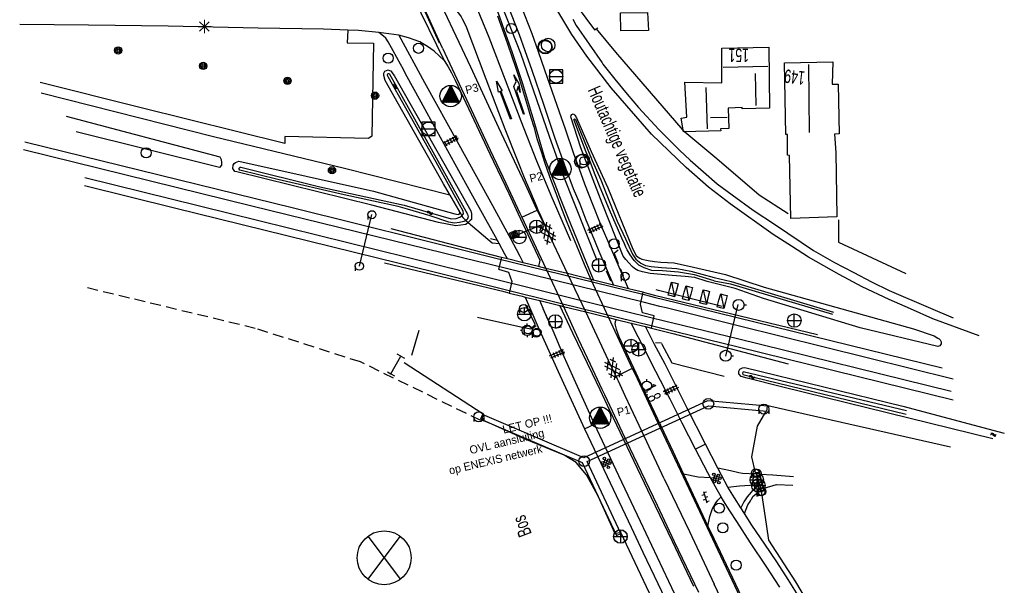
# Model space of a CAD drawing. Header units: metres. Extents: x 814 to 237605, y 2086 to 808797.
# Tile 12 of 57: x 121402 to 121584, y 399843 to 399948. Entities that reach past the tile are written whole.
import ezdxf

# ---------------------------------------------------------------- set-up
doc = ezdxf.new("R2010")
doc.units = ezdxf.units.M
doc.linetypes.add('Houtwal', pattern=[3, 2, -1])
doc.layers.get('0').update_dxf_attribs({"linetype": 'CONTINUOUS'})
for name, color, linetype in [('4401', 7, 'CONTINUOUS'), ('4406', 7, 'CONTINUOUS'), ('4412', 7, 'CONTINUOUS'), ('4413', 7, 'CONTINUOUS'), ('4502', 1, 'CONTINUOUS'), ('4504', 7, 'CONTINUOUS'), ('4601', 172, 'CONTINUOUS'), ('4703', 8, 'CONTINUOUS'), ('B-AF-FRAST-GD', 47, 'Raster'), ('B-AF-HAAG-GD', 74, 'CONTINUOUS'), ('B-AF-HEGR-GD', 74, 'CONTINUOUS'), ('B-AF-HEKW-GD', 47, 'Hekwerk'), ('B-AF-HOUT-GD', 74, 'Houtwal'), ('B-AF-RAST-GD', 47, 'Raster'), ('B-AF-SCHRIK-GD', 153, 'Hekwerk'), ('B-AF-SCHUT-GD', 47, 'Hekwerk'), ('B-AS-HECT-GD', 9, 'CONTINUOUS'), ('B-BB-BORD-GD', 8, 'CONTINUOUS'), ('B-BP-BOOM-GD', 74, 'CONTINUOUS'), ('B-BW-INFO-GD', 8, 'CONTINUOUS'), ('B-BW-SIGN-GD', 8, 'CONTINUOUS'), ('B-GB-BOUW-GD', 242, 'CONTINUOUS'), ('B-GB-NOKL-GD', 242, 'CONTINUOUS'), ('B-GL-RAIL-GD', 232, 'CONTINUOUS'), ('B-GR-OVER-GD', 8, 'CONTINUOUS'), ('B-KL-GAS-GD', 8, 'CONTINUOUS'), ('B-KL-OVER-GD', 8, 'CONTINUOUS'), ('B-KL-TELE-GD', 8, 'CONTINUOUS'), ('B-KL-WATER-GD', 8, 'CONTINUOUS'), ('B-MK-ASSTRP-GD', 121, 'CONTINUOUS'), ('B-MK-BLOKLG-GD', 121, 'CONTINUOUS'), ('B-MK-DRIEH-GD', 121, 'CONTINUOUS'), ('B-MK-PIJL-GD', 121, 'CONTINUOUS'), ('B-MK-STRP-GD', 121, 'CONTINUOUS'), ('B-MK-STSTRP-GD', 121, 'CONTINUOUS'), ('B-MK-VLAK-GD', 121, 'CONTINUOUS'), ('B-OB-ONZL-GD', 153, 'CONTINUOUS'), ('B-OB-OVER-GD', 8, 'CONTINUOUS'), ('B-OB-WEGEN-GD', 8, 'CONTINUOUS'), ('B-OV-PAAL-GD', 63, 'CONTINUOUS'), ('B-SP-ASMI-GD', 17, 'CONTINUOUS'), ('B-SP-OVER-GD', 17, 'CONTINUOUS'), ('B-TE-OND-GD', 8, 'CONTINUOUS'), ('B-TR-SLOO-GD', 142, 'CONTINUOUS'), ('B-VH-FPAD-GD', 13, 'CONTINUOUS'), ('B-VH-HFDR-GD', 13, 'CONTINUOUS'), ('B-VH-MATE-GD', 13, 'CONTINUOUS'), ('B-VH-ONVH-GD', 13, 'CONTINUOUS'), ('B-VH-OVRG-GD', 13, 'CONTINUOUS'), ('B-VH-PRKS-GD', 13, 'CONTINUOUS'), ('B-VH-UITV-GD', 13, 'CONTINUOUS'), ('B-VH-WEGN-GD', 13, 'CONTINUOUS'), ('B-VR-MAIB-GD', 214, 'CONTINUOUS'), ('B-WT-DUIKER-GD', 134, 'CONTINUOUS'), ('L-AR-BLOCKS-GD', 8, 'CONTINUOUS'), ('L-AR-SYMB-GD', 8, 'CONTINUOUS'), ('OVL HOH afstanden', 1, 'CONTINUOUS'), ('OVL Lichtpunt', 1, 'CONTINUOUS'), ('OVL Lichtpuntinformatie', 1, 'CONTINUOUS')]:
    doc.layers.add(name, color=color, linetype=linetype)
doc.linetypes.add('DIAMETER_10', pattern='A,12.7,-5.08,["4x10mm2",Standard,S=1,R=0,X=-5,Y=-0.5],-2', length=19.78)
doc.linetypes.add('Hekwerk', pattern='A,4,-1,[1,dgnlstyle.shx,S=0.004,R=0,X=0,Y=0],-1', length=6)
doc.linetypes.add('Raster', pattern='A,4,-1,[1,dgnlstyle.shx,S=0.004,R=0,X=0,Y=0],-1', length=6)

# ---------------------------------------------------------------- blocks, each defined once
blk = doc.blocks.new('2401')
blk.add_circle((0.001, -0.001), 0.375)
blk = doc.blocks.new('2901')
for radius in [0.27, 0.18, 0.09]:
    blk.add_circle((0, 0), radius)
blk = doc.blocks.new('2701')
at = {"lineweight": 0}
for q in [(-0.353, 0.351), (0.001, 0.497), (0.355, 0.351), (-0.499, -0.003), (-0.352, -0.356), (0.501, -0.003), (0.001, -0.503), (0.355, -0.356)]:
    blk.add_line((0.001, -0.003), q, dxfattribs=at)
blk = doc.blocks.new('4703')
at = {"layer": '4703'}
for p, q in [((-0.3, -0.4), (0.3, 0.4)), ((-0.3, 0.4), (0.3, -0.4))]:
    blk.add_line(p, q, dxfattribs=at)
blk.add_circle((0, 0), 0.5, dxfattribs=at)
blk = doc.blocks.new('GV6-4412', base_point=(119086.285987, 398817.713883))
at = {"layer": '4412'}
for centre in [(119086.312223, 398817.713376), (119086.387223, 398817.788376), (119086.462223, 398817.788376), (119086.462223, 398817.713376), (119086.537263, 398817.713369), (119086.387223, 398817.638376), (119086.387562, 398817.712297), (119086.462223, 398817.638376)]:
    blk.add_circle(centre, 0.028585, dxfattribs=at)
blk = doc.blocks.new('3002')
for p, q in [((-0.375, 0.001), (-0.375, -0.349)), ((0.375, 0.001), (0.375, -0.349))]:
    blk.add_line(p, q)
blk.add_circle((0, 0.001), 0.375)
blk = doc.blocks.new('2303')
for p, q in [((0.751, -0.001), (0.751, 0.299)), ((-0.749, -0.001), (0.751, -0.001)), ((0.751, -0.001), (0.751, -0.301))]:
    blk.add_line(p, q)
at = {"flags": 128}
blk.add_lwpolyline([(-0.749, 0.299), (-0.749, -0.001), (-0.749, -0.301)], dxfattribs=at)
blk = doc.blocks.new('GV4', base_point=(119086.285987, 398817.713883))
at = {"layer": '4401'}
for points in [[(119086.285987, 398817.745133, 0), (119086.379737, 398817.807633, 0)], [(119086.285987, 398817.651383, 0), (119086.535987, 398817.807633, 0)], [(119086.285987, 398817.807633, 0), (119086.598487, 398817.620133, 0)], [(119086.285987, 398817.713883, 0), (119086.442237, 398817.620133, 0)], [(119086.348487, 398817.620133, 0), (119086.660987, 398817.807633, 0)], [(119086.410987, 398817.807633, 0), (119086.660987, 398817.651383, 0)], [(119086.504737, 398817.620133, 0), (119086.660987, 398817.713883, 0)], [(119086.567237, 398817.807633, 0), (119086.660987, 398817.745133, 0)]]:
    blk.add_polyline3d(points, dxfattribs=at)
blk = doc.blocks.new('3001')
blk.add_line((-0.3, 0), (-0.3, -0.35))
blk.add_circle((0, 0), 0.3)
blk = doc.blocks.new('WATER', base_point=(119086.285987, 398817.713883))
at = {"layer": '4601'}
for points in [[(119085.785987, 398817.863883, 0), (119085.848487, 398817.926383, 0), (119085.973487, 398817.988883, 0), (119086.098487, 398817.988883, 0), (119086.223487, 398817.926383, 0), (119086.285987, 398817.863883, 0), (119086.348487, 398817.801383, 0), (119086.473487, 398817.738883, 0), (119086.598487, 398817.738883, 0), (119086.723487, 398817.801383, 0), (119086.785987, 398817.863883, 0)], [(119085.785987, 398817.563883, 0), (119085.848487, 398817.626383, 0), (119085.973487, 398817.688883, 0), (119086.098487, 398817.688883, 0), (119086.223487, 398817.626383, 0), (119086.285987, 398817.563883, 0), (119086.348487, 398817.501383, 0), (119086.473487, 398817.438883, 0), (119086.598487, 398817.438883, 0), (119086.723487, 398817.501383, 0), (119086.785987, 398817.563883, 0)]]:
    blk.add_polyline3d(points, dxfattribs=at)
blk = doc.blocks.new('2502')
for p, q in [((-0.25, 0.15), (0.25, 0.15)), ((-0.25, 0.05), (0.25, 0.05)), ((-0.25, -0.05), (0.25, -0.05)), ((-0.25, -0.15), (0.25, -0.15))]:
    blk.add_line(p, q)
at = {"flags": 128}
blk.add_lwpolyline([(-0.25, -0.25), (-0.25, -0.15), (-0.25, -0.05), (-0.25, 0.05), (-0.25, 0.15), (-0.25, 0.25), (0.25, 0.25), (0.25, 0.15), (0.25, 0.05), (0.25, -0.05), (0.25, -0.15), (0.25, -0.25)], close=True, dxfattribs=at)
blk = doc.blocks.new('2807')
blk.add_line((0, 0), (0, 0.5))
at = {"flags": 128}
blk.add_lwpolyline([(-0.5, 0), (0, 0), (0.5, 0)], dxfattribs=at)
blk.add_circle((0, 0), 0.5)
blk = doc.blocks.new('OV2-4406', base_point=(119086.285987, 398817.713883))
at = {"layer": '4406'}
for points in [[(119086.285987, 398817.833337, 0), (119086.405441, 398817.833337, 0)], [(119086.315987, 398817.563883, 0), (119086.31585, 398817.8632, 0)], [(119086.375577, 398817.8632, 0), (119086.375987, 398817.563883, 0)], [(119086.285987, 398817.77361, 0), (119086.405441, 398817.77361, 0)], [(119086.285987, 398817.713883, 0), (119086.405441, 398817.713883, 0)], [(119086.285987, 398817.654156, 0), (119086.405441, 398817.654156, 0)], [(119086.285987, 398817.594429, 0), (119086.405441, 398817.594429, 0)]]:
    blk.add_polyline3d(points, dxfattribs=at)
blk = doc.blocks.new('3302')
blk.add_line((-0.5, 0), (0.5, 0))
at = {"flags": 128}
blk.add_lwpolyline([(-0.5, -0.5), (0.5, -0.5), (0.5, 0.5), (-0.5, 0.5)], close=True, dxfattribs=at)
blk.add_circle((0, 0), 0.5)
blk = doc.blocks.new('2501')
at = {"flags": 128}
for points in [[(0.001, 0.499), (0.001, -0.001), (0.001, -0.501)], [(-0.499, -0.001), (0.001, -0.001), (0.501, -0.001)]]:
    blk.add_lwpolyline(points, dxfattribs=at)
blk.add_circle((0.001, -0.001), 0.5)
blk = doc.blocks.new('1219')
at = {"flags": 128}
blk.add_lwpolyline([(0, 0), (0, 0.07), (5.45, 0.07), (5.45, 0.38), (7.5, 0), (5.45, -0.38), (5.45, -0.08), (0, -0.08)], close=True, dxfattribs=at)
blk = doc.blocks.new('1220')
at = {"flags": 128}
blk.add_lwpolyline([(0, 0), (0, 0.07), (5.45, 0.07), (6.2, -0.67), (7.5, -0.67), (5.7, -0.98), (4, -0.67), (5.2, -0.67), (4.45, -0.08), (0, -0.08)], close=True, dxfattribs=at)
blk = doc.blocks.new('2808')
at = {"flags": 128}
for points in [[(-0.5, 0), (0, 0), (0.5, 0)], [(0, -0.5), (0, 0), (0, 0.5)]]:
    blk.add_lwpolyline(points, dxfattribs=at)
blk.add_circle((0, 0), 0.5)
blk = doc.blocks.new('3201')
blk.add_circle((0, 0), 0.5)
blk = doc.blocks.new('3203', base_point=(119086.285987, 398817.713883))
blk.add_circle((119086.285987, 398817.713883), 0.5)
blk = doc.blocks.new('3501', base_point=(119086.285987, 398817.713883))
blk.add_polyline3d([(119085.785987, 398817.713883, 0), (119085.785987, 398817.963883, 0), (119086.285987, 398817.963883, 0), (119086.785987, 398817.963883, 0), (119086.785987, 398817.713883, 0), (119086.785987, 398817.463883, 0), (119086.285987, 398817.463883, 0), (119085.785987, 398817.463883, 0)], close=True)
blk.add_polyline3d([(119085.785987, 398817.463883, 0), (119086.785987, 398817.963883, 0)])
blk = doc.blocks.new('2806', base_point=(119086.285987, 398817.713883))
blk.add_polyline3d([(119086.685987, 398817.713883, 0), (119086.86966, 398817.713883, 0)])
blk.add_circle((119086.277823, 398817.713883), 0.408163)
blk = doc.blocks.new('2809', base_point=(119086.285987, 398817.713883))
for points in [[(119086.285987, 398817.213883, 0), (119086.285987, 398817.713883, 0), (119086.285987, 398818.213883, 0)], [(119085.785987, 398817.713883, 0), (119086.285987, 398817.713883, 0), (119086.785987, 398817.713883, 0)]]:
    blk.add_polyline3d(points)
blk.add_circle((119086.285987, 398817.713883), 0.5)
blk = doc.blocks.new('3101', base_point=(119086.285987, 398817.713883))
for points in [[(119086.285987, 398818.098498, 0), (119086.285987, 398818.213883, 0)], [(119085.901371, 398817.713883, 0), (119085.785987, 398817.713883, 0)], [(119086.285987, 398817.329268, 0), (119086.285987, 398817.213883, 0)], [(119086.670602, 398817.713883, 0), (119086.785987, 398817.713883, 0)]]:
    blk.add_polyline3d(points)
blk.add_circle((119086.285987, 398817.713883), 0.384615)
blk = doc.blocks.new('OV6', base_point=(119086.285987, 398817.713883))
at = {"layer": '4413'}
for points in [[(119086.317237, 398817.713883, 0), (119086.317237, 398817.745133, 0)], [(119086.442237, 398817.713883, 0), (119086.442237, 398817.745133, 0)], [(119086.567237, 398817.713883, 0), (119086.567237, 398817.745133, 0)], [(119086.285987, 398817.713883, 0), (119086.598487, 398817.713883, 0)], [(119086.379737, 398817.713883, 0), (119086.379737, 398817.682633, 0)], [(119086.504737, 398817.713883, 0), (119086.504737, 398817.682633, 0)]]:
    blk.add_polyline3d(points, dxfattribs=at)
blk = doc.blocks.new('3701')
blk.add_circle((0, 0), 0.4)
blk = doc.blocks.new('2202')
for p, q in [((-0.35, 0.001), (-0.5, 0)), ((0, 0.35), (0, 0.5)), ((0.35, -0.001), (0.5, 0)), ((0, -0.35), (0, -0.5))]:
    blk.add_line(p, q)
blk.add_circle((0, 0), 0.35)
blk = doc.blocks.new('OV_MASTD')
at = {"layer": 'OVL Lichtpunt'}
for p, q in [((-0.03, 1.9), (0.08, 1.81)), ((-0.97, 0.06), (0.53, -1.15)), ((-0.93, 0.14), (0.67, -1.15)), ((-0.89, 0.22), (0.8, -1.15)), ((-0.85, 0.29), (0.93, -1.15)), ((-0.81, 0.37), (1.07, -1.15)), ((-0.77, 0.45), (1.2, -1.15)), ((-0.73, 0.52), (1.33, -1.15)), ((-0.69, 0.6), (1.47, -1.15)), ((-0.65, 0.67), (1.57, -1.12)), ((-0.62, 0.75), (1.48, -0.94)), ((-0.58, 0.83), (1.38, -0.76)), ((-0.54, 0.9), (1.29, -0.57)), ((-0.5, 0.98), (1.2, -0.39)), ((-0.46, 1.06), (1.1, -0.21)), ((-0.42, 1.13), (1.01, -0.02)), ((-0.38, 1.21), (0.92, 0.16)), ((-0.34, 1.29), (0.82, 0.34)), ((-0.3, 1.36), (0.73, 0.53)), ((-0.27, 1.44), (0.64, 0.71)), ((-0.23, 1.51), (0.54, 0.89)), ((-0.19, 1.59), (0.45, 1.08)), ((-0.15, 1.67), (0.36, 1.26)), ((-0.11, 1.74), (0.26, 1.44)), ((-0.07, 1.82), (0.17, 1.63)), ((-1.55, -1.08), (-1.47, -1.15)), ((-1.51, -1.01), (-1.33, -1.15)), ((-1.47, -0.93), (-1.2, -1.15)), ((-1.43, -0.85), (-1.07, -1.15)), ((-1.39, -0.78), (-0.93, -1.15)), ((-1.36, -0.7), (-0.8, -1.15)), ((-1.32, -0.62), (-0.67, -1.15)), ((-1.28, -0.55), (-0.53, -1.15)), ((-1.24, -0.47), (-0.4, -1.15)), ((-1.2, -0.39), (-0.27, -1.15)), ((-1.16, -0.32), (-0.13, -1.15)), ((-1.12, -0.24), (0, -1.15)), ((-1.08, -0.17), (0.13, -1.15)), ((-1.04, -0.09), (0.27, -1.15)), ((-1.01, -0.01), (0.4, -1.15))]:
    blk.add_line(p, q, dxfattribs=at)
at = {"layer": 'OVL Lichtpunt', "linetype": 'DIAMETER_10'}
blk.add_lwpolyline([(-1.58, -1.15), (0, 1.96), (1.58, -1.15), (-1.58, -1.15)], dxfattribs=at)
at = {"layer": 'OVL Lichtpunt'}
blk.add_circle((0, 0), 1.98, dxfattribs=at)

msp = doc.modelspace()

# ---------------------------------------------------------------- linework, layer by layer
at = {"layer": 'B-AF-FRAST-GD'}
for points in [[(121512.161877, 399852.333916), (121508.988675, 399859.272269), (121506.8064, 399863.243056), (121504.87968, 399865.536718), (121502.709326, 399866.910232), (121495.471087, 399869.897542), (121487.470281, 399873.484997), (121487.659153, 399874.51802), (121473.016527, 399884.021981)], [(121540.350031, 399875.921709), (121540.429753, 399876.089347), (121574.315738, 399868.457718)], [(121539.011535, 399863.701267), (121538.153228, 399863.60739), (121537.459579, 399866.624502), (121538.554774, 399872.282983), (121540.049212, 399874.910095)], [(121539.981973, 399860.413326), (121539.185645, 399860.267041)], [(121539.185645, 399860.267041), (121540.186095, 399853.655924), (121540.558648, 399851.131392), (121545.579221, 399843.420787), (121548.533749, 399838.428525), (121550.909367, 399833.990959), (121556.380701, 399822.372896), (121565.058392, 399804.184539), (121571.404051, 399790.926603), (121572.041161, 399791.157905)], [(121523.887974, 399829.878611), (121522.68197, 399832.436066), (121513.178882, 399852.588353), (121512.161877, 399852.333916)]]:
    msp.add_lwpolyline(points, dxfattribs=at)
at = {"layer": 'B-AF-HAAG-GD'}
for points in [[(121508.825135, 399903.00308), (121502.529022, 399918.713746), (121499.961179, 399926.008237), (121494.656366, 399941.357551), (121488.55434, 399956.953479), (121482.454922, 399971.734686), (121473.249357, 399994.710786)], [(121489.96548, 399981.990037), (121496.241104, 399967.61675), (121502.649348, 399955.351232), (121502.06336, 399954.222841), (121508.27938, 399945.766805), (121508.92013, 399946.166901)]]:
    msp.add_lwpolyline(points, dxfattribs=at)
at = {"layer": 'B-AF-HEGR-GD'}
for points in [[(121495.21846, 399890.589076), (121496.513423, 399890.306173), (121497.310402, 399891.162191), (121495.533814, 399894.820444)], [(121486.611229, 399892.469449), (121495.21846, 399890.589076)]]:
    msp.add_lwpolyline(points, dxfattribs=at)
at = {"layer": 'B-AF-HEKW-GD'}
for points in [[(121508.599755, 399945.966853), (121512.221854, 399941.644771), (121524.690029, 399927.171273), (121530.9962, 399921.920849), (121538.847994, 399915.190367), (121544.183728, 399911.710201)], [(121483.32404, 399911.945319), (121483.686883, 399911.283569), (121483.715512, 399911.231356), (121483.868133, 399910.953007), (121484.472007, 399910.431911), (121484.883087, 399910.07718), (121489.316912, 399906.30609), (121490.60328, 399906.148072)], [(121475.709167, 399890.013737), (121474.347573, 399885.375006)]]:
    msp.add_lwpolyline(points, dxfattribs=at)
at = {"layer": 'B-AF-HOUT-GD'}
for points in [[(121512.702, 399904.909), (121511.93, 399904.272), (121513.597, 399900.24)], [(121511.336227, 399899.172715), (121510.239574, 399901.596567)], [(121487.24341, 399873.311771), (121464.911413, 399884.187383), (121445.396107, 399890.422774), (121414.275777, 399897.91098)]]:
    msp.add_lwpolyline(points, dxfattribs=at)
at = {"layer": 'B-AF-RAST-GD'}
for points in [[(121405.728244, 399934.096617), (121437.642888, 399925.994652), (121461.977747, 399920.113711), (121481.474618, 399915.173495), (121483.32404, 399911.945319)], [(121498.749, 399894.122), (121499.647, 399892.012)], [(121520.708707, 399887.611885), (121522.617277, 399884.049175), (121525.773061, 399883.229989)], [(121525.773061, 399883.229989), (121532.34401, 399881.523801)]]:
    msp.add_lwpolyline(points, dxfattribs=at)
at = {"layer": 'B-AF-SCHRIK-GD'}
for points in [[(121494.357971, 399907.912495), (121495.308884, 399908.363702)], [(121490.298148, 399906.692607), (121489.000257, 399907.030864)], [(121497.462999, 399890.904082), (121496.69559, 399890.275998)], [(121502.170276, 399890.62841), (121501.057159, 399890.390364)], [(121520.701692, 399887.685723), (121519.608001, 399887.738621)], [(121514.779168, 399885.855395), (121515.720552, 399886.26244)]]:
    msp.add_lwpolyline(points, dxfattribs=at)
at = {"layer": 'B-AF-SCHUT-GD'}
msp.add_lwpolyline([(121553.516697, 399910.54791), (121553.522285, 399906.40427), (121566.007223, 399900.621129)], dxfattribs=at)
at = {"layer": 'B-BW-SIGN-GD'}
msp.add_lwpolyline([(121493.522431, 399907.549086), (121498.42397, 399909.640847)], dxfattribs=at)
at = {"layer": 'B-GB-BOUW-GD'}
for points in [[(121518.341016, 399945.647223), (121513.156902, 399945.566384), (121513.108846, 399948.898656), (121518.156614, 399948.970554)], [(121531.942796, 399942.372693), (121540.633899, 399942.539586), (121540.734109, 399931.221781), (121535.693046, 399931.138335), (121535.662126, 399931.389419), (121535.65244, 399931.365577), (121533.091303, 399931.240408), (121533.216473, 399927.463336), (121531.662282, 399927.425338), (121531.713318, 399927.053554), (121524.795827, 399926.866172), (121524.375614, 399929.365097), (121525.432106, 399929.558067), (121525.05548, 399936.0546), (121531.910759, 399935.948057)], [(121543.555644, 399939.658819), (121552.481439, 399939.850299), (121552.382719, 399935.687287), (121553.503286, 399935.673876), (121553.653043, 399926.479859), (121552.81746, 399926.43143), (121553.043958, 399923.018692), (121553.226125, 399911.100743), (121544.729483, 399910.760252), (121544.466477, 399922.491936), (121544.106242, 399922.561226), (121544.09134, 399926.375924), (121543.774318, 399926.381512)]]:
    msp.add_lwpolyline(points, close=True, dxfattribs=at)
at = {"layer": 'B-GB-NOKL-GD'}
for points in [[(121540.413734, 399938.956974), (121532.184568, 399938.811315)], [(121547.969368, 399939.364893), (121548.12583, 399926.724983)], [(121538.076859, 399937.687395), (121538.202774, 399931.725068)], [(121528.97374, 399935.070379), (121529.197257, 399927.41677)], [(121532.872256, 399929.493619), (121529.788088, 399929.432524)]]:
    msp.add_lwpolyline(points, dxfattribs=at)
at = {"layer": 'B-GL-RAIL-GD'}
msp.add_lwpolyline([(121532.003518, 399894.498614), (121520.178808, 399897.46809), (121519.747313, 399897.576449)], dxfattribs=at)
at = {"layer": 'B-MK-ASSTRP-GD'}
for points in [[(121521.245241, 399862.516751), (121517.093131, 399871.325551), (121515.034851, 399875.700028), (121514.003692, 399877.891557), (121512.726452, 399880.606084), (121512.305111, 399881.501564), (121510.912959, 399884.460312), (121506.706432, 399893.46556), (121503.28965, 399900.563148), (121499.260066, 399909.095119)], [(121521.245241, 399862.516751), (121525.898313, 399852.767525)], [(121525.898313, 399852.767525), (121530.517708, 399843.012146)], [(121545.096843, 399812.336153), (121530.517708, 399843.012146)]]:
    msp.add_lwpolyline(points, dxfattribs=at)
at = {"layer": 'B-MK-BLOKLG-GD'}
msp.add_lwpolyline([(121503.947855, 399906.658516), (121500.730442, 399914.051741), (121500.484901, 399914.63212), (121497.613874, 399921.41829), (121494.717618, 399928.86542), (121491.832368, 399936.412869), (121488.785059, 399944.342171), (121485.59255, 399952.185601), (121482.527172, 399959.458127), (121479.403021, 399966.803165), (121477.616962, 399970.975031), (121474.583169, 399978.061345)], dxfattribs=at)
at = {"layer": 'B-MK-DRIEH-GD'}
msp.add_lwpolyline([(121475.539867, 399952.081425), (121479.497969, 399943.362237)], dxfattribs=at)
at = {"layer": 'B-MK-STRP-GD'}
for points in [[(121480.148473, 399942.364314), (121475.539664, 399952.474995)], [(121490.294176, 399948.362233), (121491.553325, 399944.932107), (121492.171444, 399943.193511), (121492.979623, 399940.84094), (121493.670098, 399938.837131), (121494.209551, 399937.198588), (121494.975576, 399934.730271), (121495.900212, 399931.593255), (121496.49812, 399929.539256), (121497.038677, 399927.789751), (121497.636926, 399925.644295), (121498.421025, 399923.190808), (121499.010677, 399921.254316), (121499.982197, 399918.549909), (121501.112925, 399915.503912), (121501.300953, 399915.016089), (121502.022484, 399913.144135), (121502.943964, 399910.6983), (121503.715954, 399908.73953), (121504.940102, 399905.765264), (121506.411771, 399902.335526), (121507.620601, 399899.496444), (121510.912628, 399892.43248), (121515.312031, 399882.977061), (121515.755179, 399882.031162), (121520.479939, 399871.946173), (121525.293261, 399861.757972), (121531.660485, 399848.241018), (121538.424884, 399833.985833)], [(121480.148473, 399942.364314), (121484.987613, 399931.952575), (121488.968975, 399923.455649), (121491.870625, 399917.366046), (121494.444719, 399911.790092), (121494.804945, 399911.009776), (121497.035027, 399906.270344), (121499.286875, 399901.549022), (121502.548451, 399894.486798), (121505.292323, 399888.496289), (121507.490493, 399883.753049), (121509.654025, 399879.160445), (121510.139225, 399878.130496), (121513.460534, 399871.181006), (121516.982609, 399863.838258), (121519.924342, 399857.647532), (121523.086397, 399850.885203), (121527.585568, 399841.47385)], [(121494.06428, 399921.360164), (121495.261438, 399918.396382), (121496.237427, 399916.081021), (121497.116731, 399914.052143), (121497.470751, 399913.213902), (121497.803585, 399912.425824), (121498.269178, 399911.323401), (121499.260066, 399909.095119), (121497.70291, 399912.348673), (121497.333494, 399913.14932), (121495.523443, 399917.072294), (121493.991258, 399920.349902)]]:
    msp.add_lwpolyline(points, dxfattribs=at)
at = {"layer": 'B-MK-STSTRP-GD'}
for points in [[(121494.804945, 399911.009776), (121497.70291, 399912.348673)], [(121515.312031, 399882.977061), (121512.305111, 399881.501564)]]:
    msp.add_lwpolyline(points, dxfattribs=at)
at = {"layer": 'B-MK-VLAK-GD'}
for points in [[(121477.780211, 399954.986861), (121477.885734, 399955.456), (121478.888416, 399954.110878), (121481.496224, 399950.839401), (121483.245636, 399948.619279), (121483.579864, 399948.170905), (121483.799551, 399947.794397), (121484.448044, 399946.497859), (121488.145638, 399936.664943), (121491.668428, 399927.439933), (121494.06428, 399921.360164)], [(121493.991258, 399920.349902), (121490.596959, 399927.607785), (121485.354422, 399938.824395), (121477.780211, 399954.986861)]]:
    msp.add_lwpolyline(points, dxfattribs=at)
at = {"layer": 'B-SP-ASMI-GD'}
for points in [[(121579.638433, 399889.026536), (121571.031522, 399892.194522), (121566.89347, 399894.024012), (121562.915605, 399895.743234), (121557.922226, 399898.129655), (121553.664591, 399900.396867), (121547.975701, 399903.641222), (121544.825223, 399905.643938), (121541.441541, 399907.813547), (121533.4385, 399913.523299), (121529.420775, 399916.617898), (121525.322583, 399920.236645), (121518.890124, 399926.423607), (121511.386644, 399935.013754), (121506.857064, 399940.870283), (121504.076135, 399944.885774), (121491.489869, 399966.015993), (121488.470149, 399971.901951), (121478.612658, 399996.150983), (121475.024519, 400005.570265)], [(121504.25994, 399947.730832), (121504.932206, 399946.586369), (121509.742674, 399939.640937), (121509.852197, 399939.426733), (121512.102273, 399936.603336), (121514.378798, 399933.814583), (121516.476508, 399931.371165), (121520.202171, 399927.312834), (121522.593063, 399924.914865), (121524.054494, 399923.459021), (121526.070249, 399921.607552), (121528.533038, 399919.455079), (121531.075921, 399917.230336), (121533.803579, 399915.163917), (121537.73227, 399912.31258), (121541.862499, 399909.596471), (121548.900318, 399904.870195), (121552.830126, 399902.642099), (121554.470744, 399901.775969), (121556.377348, 399900.781317), (121559.659329, 399899.024842), (121562.94578, 399897.444201), (121570.595663, 399894.177494), (121574.833926, 399892.3562)], [(121402.699065, 399924.999429), (121452.495393, 399912.747322), (121487.29631, 399904.115451), (121490.003478, 399903.444154), (121517.540824, 399896.673811), (121519.641457, 399896.157353)], [(121520.432578, 399894.489421), (121517.551627, 399895.202694), (121488.193359, 399902.420072), (121486.889508, 399902.740819), (121444.802668, 399913.064716), (121402.41557, 399923.551781)], [(121413.791861, 399918.37102), (121440.553229, 399911.770923), (121473.544773, 399903.644947), (121489.698749, 399899.604125), (121504.158091, 399895.98724), (121521.7538, 399891.703865)], [(121522.581435, 399889.958949), (121502.182942, 399894.984392), (121490.520921, 399897.863669), (121472.077381, 399902.417092), (121430.439811, 399912.702991), (121413.753491, 399916.819436)], [(121519.641457, 399896.157353), (121520.892286, 399895.849827), (121531.218227, 399893.310992), (121572.77086, 399883.082835)], [(121574.772831, 399881.016044), (121534.927499, 399890.900729), (121521.6219, 399894.194965), (121520.432578, 399894.489421)], [(121521.7538, 399891.703865), (121522.836396, 399891.440325), (121534.829524, 399888.521014), (121574.415949, 399878.762243)], [(121574.792575, 399877.107097), (121534.941655, 399886.913923), (121523.600176, 399889.707969), (121522.581435, 399889.958949)]]:
    msp.add_lwpolyline(points, dxfattribs=at)
at = {"layer": 'B-SP-OVER-GD'}
for points in [[(121464.729991, 399901.943607), (121467.011731, 399911.519093)], [(121532.683384, 399885.292305), (121534.956556, 399894.815264)]]:
    msp.add_lwpolyline(points, dxfattribs=at)
at = {"layer": 'B-TR-SLOO-GD'}
for points in [[(121442.389379, 399921.443021), (121467.302304, 399915.881408), (121482.393455, 399911.665497), (121482.99807, 399911.541073), (121483.232763, 399911.614461), (121483.35458, 399911.776138), (121483.32404, 399911.945319), (121481.487987, 399915.180914), (121481.423087, 399915.295284), (121480.336846, 399917.209519), (121471.97055, 399931.976362), (121469.495473, 399936.38759), (121469.217468, 399937.284418), (121469.261532, 399937.729721), (121469.451331, 399938.079895), (121469.758015, 399938.230915), (121470.056039, 399938.340438), (121470.303025, 399938.256247), (121470.551502, 399938.171683), (121470.924033, 399937.619407), (121471.136745, 399937.304063), (121485.383745, 399912.195234), (121485.488054, 399911.6424), (121485.521954, 399911.112292), (121485.482093, 399910.626141), (121485.239577, 399910.404859), (121484.883087, 399910.07718), (121484.437522, 399909.667624), (121482.576686, 399909.404475), (121479.392562, 399910.032953), (121467.015858, 399913.277529), (121441.990321, 399919.416362), (121441.608347, 399919.498444), (121441.27015, 399920.076375), (121441.289759, 399920.652185), (121441.517813, 399921.000007), (121441.767142, 399921.162662)], [(121471.885423, 399913.026363), (121461.887328, 399915.201393), (121449.609174, 399917.993149), (121442.537835, 399919.752651), (121442.43499, 399919.923826), (121442.41171, 399920.097488), (121442.475541, 399920.207962), (121442.613235, 399920.283671), (121442.731339, 399920.327184), (121457.403903, 399916.636995), (121473.046138, 399913.247101), (121481.719653, 399910.737825), (121482.6656, 399910.786621), (121483.307904, 399911.016791), (121483.686883, 399911.283569), (121484.024196, 399911.637408), (121483.951813, 399912.122613), (121482.624346, 399914.651191), (121479.269586, 399920.684812), (121473.335449, 399931.243159), (121470.025808, 399937.085434), (121469.928832, 399937.314121), (121469.918667, 399937.511193), (121469.958712, 399937.621153), (121470.028195, 399937.667952), (121470.149764, 399937.695783), (121470.232359, 399937.652593), (121474.920982, 399929.263995), (121480.19407, 399919.805927), (121484.739806, 399911.581116), (121484.870062, 399911.074835), (121484.773611, 399910.755995), (121484.699342, 399910.60606), (121484.472007, 399910.431911), (121484.105074, 399910.252206), (121483.283831, 399910.076058), (121482.356308, 399909.932062), (121481.313178, 399910.118584), (121477.85385, 399911.263577), (121473.618026, 399912.499102)]]:
    msp.add_lwpolyline(points, close=True, dxfattribs=at)
for points in [[(121410.340008, 399929.736508), (121438.829376, 399922.201694), (121439.114005, 399921.730524), (121439.155451, 399921.183171), (121439.164884, 399920.704504), (121438.796534, 399920.217106)], [(121514.737944, 399902.53205), (121514.134598, 399903.208002), (121513.645499, 399903.787286), (121509.716916, 399913.626666), (121505.798225, 399923.888461), (121503.899064, 399929.645748), (121503.984725, 399929.91475), (121504.089872, 399930.078322)], [(121504.089872, 399930.078322), (121504.320504, 399930.176599), (121504.454984, 399930.135489), (121504.660757, 399929.966159), (121504.987596, 399929.438102), (121507.715635, 399923.213767), (121510.771155, 399916.484738), (121515.40003, 399905.118091), (121516.059968, 399903.949575), (121516.373644, 399903.622959), (121516.68106, 399903.408746), (121517.071145, 399903.243558), (121518.242296, 399903.00904)], [(121530.519546, 399899.226333), (121526.818481, 399900.338228), (121523.869075, 399900.855983), (121520.929598, 399901.094677), (121518.934838, 399901.125006), (121517.507198, 399901.627233), (121516.550324, 399902.158594), (121515.66463, 399902.982602), (121514.89841, 399904.069869), (121514.37365, 399905.010206), (121514.138037, 399905.497174), (121513.863165, 399906.08693), (121513.383931, 399907.152274), (121511.06514, 399912.38627), (121509.359861, 399916.564661), (121508.448848, 399918.890445), (121507.573571, 399921.176666), (121506.757088, 399923.114058), (121505.753828, 399925.656318), (121504.585109, 399928.813383), (121504.524115, 399929.018478), (121504.478233, 399929.135478), (121504.511895, 399929.21171), (121504.607578, 399929.247657), (121504.700851, 399929.19599), (121504.779913, 399929.137699), (121507.89248, 399921.550177), (121509.497632, 399917.939198), (121510.439353, 399915.454746), (121512.500305, 399910.309105), (121514.023692, 399907.040575), (121515.378663, 399904.151947), (121515.99483, 399903.219617), (121516.880104, 399902.507852), (121517.761662, 399902.081674), (121518.814575, 399901.89874), (121520.699377, 399901.696077), (121523.555999, 399901.505255), (121526.172448, 399901.003395), (121528.175493, 399900.469836), (121530.479566, 399899.872722)], [(121438.796534, 399920.217106), (121412.19781, 399926.885916)], [(121567.477223, 399890.334485), (121571.270313, 399889.055965), (121571.971413, 399888.595147), (121572.22138, 399888.458056), (121572.394979, 399888.298614), (121572.550696, 399887.905223), (121572.556656, 399887.524126), (121572.347667, 399887.16538), (121571.984079, 399887.063308), (121557.553049, 399890.498398), (121539.644089, 399895.937694), (121534.405958, 399897.804065), (121529.20508, 399899.104563), (121526.92036, 399899.820937), (121525.136318, 399900.013907), (121522.711154, 399900.193838), (121518.642704, 399900.575828), (121517.180895, 399900.902969), (121516.336116, 399901.131966), (121515.74842, 399901.526912), (121515.268069, 399901.914228), (121514.737944, 399902.53205)], [(121518.242296, 399903.00904), (121519.409802, 399902.801169), (121520.615679, 399902.68792), (121523.058724, 399902.557907), (121526.675608, 399901.7864), (121532.59584, 399900.385691), (121539.755103, 399898.06856), (121567.477223, 399890.334485)], [(121530.479566, 399899.872722), (121533.649691, 399899.094879), (121552.621841, 399893.439436)], [(121530.519546, 399899.226333), (121533.544765, 399898.661415), (121552.431909, 399893.066675)], [(121582.1612, 399869.963853), (121543.214035, 399879.515869), (121536.621388, 399881.170271), (121535.488155, 399881.468294), (121535.093274, 399881.980149), (121535.052669, 399882.104201), (121535.045591, 399882.458849), (121535.263893, 399882.83175), (121535.735514, 399883.089168), (121536.201176, 399883.1823), (121565.484193, 399876.007018), (121584.28536, 399871.011404)], [(121566.179464, 399875.141419), (121535.88369, 399882.375167), (121535.72612, 399882.110046), (121535.789591, 399881.834328), (121566.075552, 399874.503643)]]:
    msp.add_lwpolyline(points, dxfattribs=at)
at = {"layer": 'B-VH-FPAD-GD'}
for points in [[(121514.603518, 399897.776567), (121511.33586, 399905.350859), (121509.419536, 399909.823296), (121508.007945, 399913.4018), (121506.523653, 399917.170654), (121505.498514, 399919.944569), (121504.476414, 399922.807672), (121502.899975, 399927.358438), (121501.819131, 399930.50961), (121500.455049, 399934.398558), (121499.094927, 399938.313376), (121497.905626, 399941.681958), (121496.717998, 399945.020488), (121495.388365, 399948.509058), (121494.04602, 399952.00772), (121491.396225, 399958.62089), (121488.689896, 399965.30381), (121485.172427, 399974.01919), (121481.111817, 399984.003009), (121476.472609, 399995.382893), (121477.715544, 399995.856834)], [(121471.375082, 399994.245581), (121474.149683, 399995.311415), (121477.277229, 399987.256914), (121480.885945, 399978.326514), (121484.717527, 399968.786184), (121488.686635, 399959.088105), (121492.839278, 399948.701739), (121494.365725, 399944.907045), (121495.392942, 399941.960798), (121496.663234, 399938.288889), (121498.828757, 399931.972475), (121500.945506, 399925.667925), (121502.933832, 399920.17707), (121504.372183, 399916.367263), (121505.555721, 399913.493874), (121506.687592, 399910.527212), (121507.724032, 399908.043661), (121509.095855, 399904.747735), (121511.845479, 399898.455866)], [(121492.177285, 399903.300099), (121491.705592, 399904.15357), (121490.60328, 399906.148072), (121489.61586, 399907.93469), (121485.771913, 399914.916347), (121482.446358, 399920.883614), (121479.048123, 399927.017068), (121476.175993, 399932.347054), (121473.285535, 399937.639436), (121472.875839, 399938.388417), (121472.330037, 399939.386219), (121470.972953, 399941.867158), (121470.057226, 399943.541234), (121469.595641, 399944.214065), (121469.202428, 399944.595866), (121468.332301, 399945.262086)], [(121472.01891, 399944.755694), (121476.794042, 399935.994354), (121483.174352, 399924.500879), (121489.382951, 399913.181485), (121492.813047, 399906.95602), (121493.809576, 399905.075635), (121494.447535, 399903.830566), (121495.059122, 399902.590309)], [(121495.473327, 399896.224513), (121498.065304, 399890.224766), (121501.877063, 399881.729309), (121506.441329, 399871.790368), (121510.681667, 399862.924612), (121515.094845, 399853.57827), (121517.288817, 399848.936199), (121522.810572, 399837.320128)], [(121526.937919, 399833.288279), (121522.11101, 399843.470705), (121516.845389, 399854.576546), (121512.817866, 399863.085914), (121508.29456, 399872.660914), (121506.635579, 399876.33394), (121504.515712, 399880.981231), (121502.462378, 399885.667219), (121500.610932, 399889.986023), (121499.103208, 399893.372868), (121498.188152, 399895.557727)], [(121542.676025, 399842.446855), (121540.126647, 399846.327926), (121537.230543, 399850.644587), (121534.666847, 399854.590965), (121533.384842, 399856.568494), (121532.242423, 399858.450015), (121531.781579, 399859.207451), (121531.018496, 399860.461643), (121529.814407, 399862.730602), (121529.338811, 399863.626805), (121527.055668, 399868.044428), (121524.571814, 399872.859526), (121522.305747, 399877.314444), (121519.676789, 399882.398662), (121517.676505, 399886.315966), (121515.098647, 399891.404355)], [(121546.364258, 399840.415153), (121544.223647, 399843.880121), (121542.097252, 399847.126926), (121539.884471, 399850.411992), (121537.474733, 399853.933258), (121536.115329, 399856.057971), (121535.41823, 399857.147517), (121534.245082, 399858.964816), (121533.026139, 399860.967675), (121531.828243, 399863.192043), (121531.153399, 399864.51106), (121528.881809, 399868.950993), (121525.465162, 399875.619581), (121521.376949, 399883.749262), (121519.369872, 399887.569455), (121517.757287, 399890.751369)]]:
    msp.add_lwpolyline(points, dxfattribs=at)
at = {"layer": 'B-VH-HFDR-GD'}
for points in [[(121458.884935, 399989.226787), (121458.898213, 399989.196224), (121468.514386, 399967.061752), (121468.940471, 399966.080992), (121472.144673, 399958.560741), (121474.602392, 399952.564737), (121474.68533, 399951.920423), (121480.432702, 399940.087333), (121481.16869, 399938.906853), (121481.800422, 399937.770677), (121482.475805, 399936.441185), (121485.414416, 399930.131211), (121488.913228, 399922.805653), (121492.424758, 399915.408883), (121494.163373, 399911.657713), (121498.155239, 399903.045013), (121497.929966, 399901.883226)], [(121499.029121, 399922.031279), (121501.366177, 399916.014883), (121501.689892, 399915.199093), (121503.421518, 399910.835234), (121504.953212, 399907.067189), (121505.825559, 399904.921171), (121508.146436, 399899.366932)], [(121526.736902, 399842.550658), (121525.470313, 399845.157452), (121522.75223, 399850.874364), (121518.838508, 399859.129251), (121515.031524, 399867.028665), (121511.175793, 399875.177001), (121509.363457, 399879.023726), (121507.954882, 399882.013458), (121504.265931, 399889.557216), (121501.852779, 399894.657661)], [(121512.349827, 399892.079491), (121512.118891, 399891.648714), (121512.044172, 399891.293556), (121512.116814, 399890.983054), (121512.3217, 399890.28572), (121512.842602, 399888.895919), (121515.995366, 399882.144174), (121517.099209, 399879.780259), (121522.890412, 399867.543841), (121524.830402, 399863.401002), (121529.342045, 399853.766412), (121529.878949, 399852.619857), (121536.741401, 399838.175729)]]:
    msp.add_lwpolyline(points, dxfattribs=at)
at = {"layer": 'B-VH-MATE-GD'}
for points in [[(121506.441329, 399871.790368), (121508.29456, 399872.660914)], [(121528.881809, 399868.950993), (121527.055668, 399868.044428)]]:
    msp.add_lwpolyline(points, dxfattribs=at)
at = {"layer": 'B-VH-ONVH-GD'}
for points in [[(121535.06157, 399863.646869), (121533.504065, 399864.027975), (121531.153399, 399864.51106)], [(121538.303729, 399863.362266), (121535.731416, 399863.482965), (121535.06157, 399863.646869)], [(121545.206692, 399862.894369), (121541.359958, 399863.211764), (121539.057728, 399863.320542)], [(121533.026139, 399860.967675), (121535.166705, 399861.202223), (121536.185147, 399861.278014)], [(121536.185147, 399861.278014), (121537.075633, 399861.344284), (121538.898706, 399861.422019), (121537.666349, 399860.386875), (121536.978156, 399859.606099)], [(121537.386039, 399858.746153), (121537.711036, 399859.282328), (121539.158622, 399860.445614)], [(121539.158622, 399860.445614), (121539.201518, 399860.480086)], [(121539.774474, 399860.815285), (121542.030882, 399861.476151), (121545.054328, 399861.371098)], [(121536.978156, 399859.606099), (121536.601686, 399859.152084), (121535.988638, 399858.253765), (121535.41823, 399857.147517)], [(121536.115329, 399856.057971), (121536.762204, 399857.716961), (121537.135733, 399858.333202), (121537.29627, 399858.598054), (121537.386039, 399858.746153)]]:
    msp.add_lwpolyline(points, dxfattribs=at)
at = {"layer": 'B-VH-OVRG-GD'}
for points in [[(121487.505446, 399904.494387), (121470.604897, 399908.86272)], [(121491.088544, 399903.568253), (121487.505446, 399904.494387)], [(121491.53744, 399897.185361), (121469.345286, 399902.502589)], [(121492.509425, 399896.952474), (121491.53744, 399897.185361)], [(121517.333219, 399897.104248), (121519.4329, 399896.597057)], [(121519.4329, 399896.597057), (121549.666037, 399889.294062)], [(121518.874869, 399890.476881), (121522.826914, 399889.441401)], [(121522.826914, 399889.441401), (121544.205672, 399883.839925)], [(121529.814407, 399862.730602), (121527.504127, 399862.815443), (121524.830402, 399863.401002)], [(121529.342045, 399853.766412), (121529.68177, 399855.538583), (121530.201883, 399856.993139), (121530.668455, 399857.851906), (121531.160047, 399858.581387), (121531.781579, 399859.207451)]]:
    msp.add_lwpolyline(points, dxfattribs=at)
for points in [[(121491.088544, 399903.568253), (121490.528369, 399901.381361), (121492.347666, 399900.85705), (121492.974213, 399899.135608), (121492.509425, 399896.952474), (121494.908202, 399896.363313), (121495.473327, 399896.224513), (121498.188152, 399895.557727), (121501.852779, 399894.657661), (121502.548451, 399894.486798), (121506.706432, 399893.46556), (121510.912628, 399892.43248), (121512.349827, 399892.079491), (121515.098647, 399891.404355), (121517.757287, 399890.751369), (121518.874869, 399890.476881), (121519.36733, 399892.711055), (121517.197649, 399893.26721), (121516.855886, 399894.924214), (121517.333219, 399897.104248), (121516.682068, 399897.264625), (121514.603518, 399897.776567), (121511.845479, 399898.455866), (121508.146436, 399899.366932), (121507.620601, 399899.496444), (121503.28965, 399900.563148), (121499.286875, 399901.549022), (121497.929966, 399901.883226), (121495.059122, 399902.590309), (121492.177285, 399903.300099)], [(121538.853582, 399863.731442), (121538.307455, 399863.553), (121539.283481, 399860.198377), (121539.838922, 399860.352976)]]:
    msp.add_lwpolyline(points, close=True, dxfattribs=at)
at = {"layer": 'B-VH-PRKS-GD'}
msp.add_lwpolyline([(121462.573396, 399945.731211), (121462.46874, 399943.339406), (121467.317205, 399943.282781), (121466.99981, 399926.0779), (121466.399666, 399925.650982), (121450.875058, 399925.975726), (121450.881455, 399924.697372), (121424.029332, 399931.366322), (121405.510541, 399936.002074)], dxfattribs=at)
at = {"layer": 'B-VH-UITV-GD'}
msp.add_lwpolyline([(121469.523081, 399998.860068), (121471.375082, 399994.245581), (121474.473355, 399986.841995), (121477.63725, 399979.546963), (121480.698592, 399972.299852), (121482.073551, 399969.044914), (121485.396439, 399961.118161), (121488.4089, 399953.994913), (121489.5013, 399951.416999), (121490.680539, 399948.214545), (121491.565479, 399945.724771), (121492.963648, 399941.776431), (121494.066371, 399938.420753), (121494.963631, 399935.822618), (121496.009793, 399932.299631), (121497.03315, 399928.844817), (121499.029121, 399922.031279)], dxfattribs=at)
at = {"layer": 'B-VH-WEGN-GD'}
for points in [[(121468.332301, 399945.262086), (121464.560915, 399945.660817), (121462.573396, 399945.731211), (121458.054523, 399945.891259), (121445.92303, 399946.08099), (121429.252876, 399946.424107), (121414.496915, 399946.665781), (121401.733238, 399946.741072)], [(121476.40925, 399943.252741), (121475.945047, 399943.525828), (121474.900572, 399943.936152), (121473.812474, 399944.274978), (121472.01891, 399944.755694), (121468.332301, 399945.262086)], [(121480.432702, 399940.087333), (121478.561147, 399941.837621), (121477.354374, 399942.696734), (121476.40925, 399943.252741)]]:
    msp.add_lwpolyline(points, dxfattribs=at)
at = {"layer": 'B-WT-DUIKER-GD'}
msp.add_lwpolyline([(121487.524531, 399874.424928), (121487.171469, 399873.597072), (121505.988278, 399865.57211), (121512.39621, 399852.02459), (121513.20979, 399852.40941), (121506.9232, 399865.700393), (121529.422395, 399876.059151), (121540.287091, 399875.091773), (121540.366909, 399875.988227), (121529.263605, 399876.976849), (121506.315022, 399866.411191)], close=True, dxfattribs=at)

# ---------------------------------------------------------------- block references
at = {"layer": 'B-AS-HECT-GD', "xscale": 2.5, "yscale": 2.5, "zscale": 2.5}
msp.add_blockref('2202', (121518.006113, 399879.774777), dxfattribs=at)
at = {"layer": 'B-BB-BORD-GD', "xscale": 2.5, "yscale": 2.5, "zscale": 2.5}
for p in [(121492.885661, 399946.017107), (121475.682344, 399942.352576), (121470.034083, 399940.526698), (121425.18827, 399922.977714), (121511.960339, 399906.107737), (121531.444352, 399857.078818), (121532.095161, 399853.445543), (121534.560994, 399846.517749)]:
    msp.add_blockref('2401', p, dxfattribs=at)
at = {"layer": 'B-BP-BOOM-GD', "xscale": 2.5, "yscale": 2.5, "zscale": 2.5}
for p in [(121420.000058, 399941.961793), (121435.755056, 399939.077673), (121451.378178, 399936.311645), (121467.623424, 399933.567224), (121459.640127, 399919.734103)]:
    msp.add_blockref('2901', p, dxfattribs=at)
at = {"layer": 'B-BW-INFO-GD', "xscale": 2.5, "yscale": 2.5, "zscale": 2.5, "rotation": 60.827185}
msp.add_blockref('2303', (121471.482825, 399883.615179), dxfattribs=at)
at = {"layer": 'B-GR-OVER-GD', "xscale": 2.5, "yscale": 2.5, "zscale": 2.5}
msp.add_blockref('3101', (121495.842, 399890.052), dxfattribs=at)
at = {"layer": 'B-KL-GAS-GD', "xscale": 2.5, "yscale": 2.5, "zscale": 2.5}
for p in [(121501.186, 399937.13), (121477.521893, 399927.430926)]:
    msp.add_blockref('3302', p, dxfattribs=at)
at = {"layer": 'B-KL-OVER-GD', "xscale": 2.5, "yscale": 2.5, "zscale": 2.5}
for p in [(121529.408922, 399876.427109), (121506.392476, 399865.781835)]:
    msp.add_blockref('3701', p, dxfattribs=at)
at = {"layer": 'B-KL-TELE-GD', "xscale": 2.5, "yscale": 2.5, "zscale": 2.5}
for p, rotation in [((121522.887206, 399897.633453), 254.929677), ((121525.556193, 399896.938958), 254.121099), ((121528.741654, 399896.201072), 255.941317), ((121531.988617, 399895.457132), 254.992952)]:
    msp.add_blockref('3501', p, dxfattribs=dict(at, rotation=rotation))
at = {"layer": 'B-KL-WATER-GD', "xscale": 2.5, "yscale": 2.5, "zscale": 2.5}
for name, p in [('3201', (121499.113, 399942.688)), ('3201', (121499.182, 399942.549)), ('3203', (121499.722, 399942.952)), ('3201', (121505.869, 399921.387)), ('3203', (121506.136, 399921.511))]:
    msp.add_blockref(name, p, dxfattribs=at)
at = {"layer": 'B-MK-PIJL-GD'}
for name, p, rotation in [('1220', (121495.212976, 399930.130833), 109.324793), ('1219', (121492.820033, 399929.262194), 111.094728)]:
    msp.add_blockref(name, p, dxfattribs=dict(at, rotation=rotation))
at = {"layer": 'B-OB-ONZL-GD', "xscale": 10, "yscale": 10, "zscale": 10}
msp.add_blockref('4703', (121469.307, 399847.875), dxfattribs=at)
at = {"layer": 'B-OB-OVER-GD', "xscale": 2.5, "yscale": 2.5, "zscale": 2.5}
for p in [(121506.328073, 399921.486853), (121467.041161, 399911.491154), (121464.709129, 399901.952175), (121513.97, 399900.068), (121495.163, 399894.12), (121495.986, 399890.126), (121497.493, 399889.528), (121497.654, 399889.7), (121538.138699, 399863.590253), (121538.46876, 399863.539962), (121538.427037, 399862.30093), (121538.741824, 399861.224321), (121539.14639, 399860.133929), (121539.335635, 399860.17677)]:
    msp.add_blockref('3001', p, dxfattribs=at)
at = {"layer": 'B-OB-WEGEN-GD', "xscale": 2.5, "yscale": 2.5, "zscale": 2.5}
for p in [(121539.704066, 399875.446735), (121486.85896, 399874.000205)]:
    msp.add_blockref('3002', p, dxfattribs=at)
at = {"layer": 'B-OV-PAAL-GD', "xscale": 2.5, "yscale": 2.5, "zscale": 2.5}
msp.add_blockref('2701', (121435.974475, 399946.397496), dxfattribs=at)
at = {"layer": 'B-SP-OVER-GD', "xscale": 2.5, "yscale": 2.5, "zscale": 2.5}
for name, p in [('2807', (121494.359087, 399907.354964)), ('2808', (121509.125021, 399902.117951)), ('2806', (121535.040003, 399894.775031)), ('2807', (121495.297, 399893.039)), ('2808', (121501.060885, 399891.703902)), ('2809', (121545.348998, 399891.861109)), ('2807', (121515.082605, 399887.16892)), ('2806', (121532.631975, 399885.32993))]:
    msp.add_blockref(name, p, dxfattribs=at)
at = {"layer": 'B-VR-MAIB-GD', "xscale": 2.5, "yscale": 2.5, "zscale": 2.5}
for p in [(121497.537811, 399909.262674), (121516.489, 399886.523), (121538.389, 399862.332), (121538.673, 399861.29), (121513.097, 399851.828), (121513.128, 399851.832)]:
    msp.add_blockref('2501', p, dxfattribs=at)
at = {"layer": 'B-VR-MAIB-GD', "xscale": 2.5, "yscale": 2.5, "zscale": 2.5, "rotation": 293.702325}
msp.add_blockref('2502', (121493.375644, 399907.779664), dxfattribs=at)
at = {"layer": 'L-AR-BLOCKS-GD', "yscale": 0.8}
for p, rotation in [((121471.302148, 399935.334874), 299.376655), ((121477.774095, 399911.862938), 347.450289), ((121537.487891, 399881.401984), 343.625689), ((121582.242038, 399870.730145), 346.936046)]:
    msp.add_blockref('WATER', p, dxfattribs=dict(at, rotation=rotation))
at = {"layer": 'L-AR-SYMB-GD'}
for name, p, xscale, yscale, zscale, rotation in [('OV2-4406', (121481.444996, 399925.68898), 8.5, 9.5, 8.5, 298.065313), ('GV4', (121500.467818, 399906.426994), 10, 11.5, 10, 116.155467), ('OV2-4406', (121508.235049, 399909.447087), 8.5, 9.5, 8.5, 295.201121), ('OV2-4406', (121501.15886, 399886.148004), 8.5, 9.5, 8.5, 293.182582), ('GV4', (121510.823008, 399884.508876), 10, 11.5, 10, 297.782311), ('OV2-4406', (121522.267472, 399879.517732), 8.5, 9.5, 8.5, 294.847509), ('GV6-4412', (121510.04703, 399866.474001), 8, 8, 8, 294.220504), ('GV6-4412', (121530.324903, 399863.539962), 8, 8, 8, 300.990997), ('OV6', (121528.512921, 399860.174162), 7, 16, 7, 286.406774)]:
    msp.add_blockref(name, p, dxfattribs=dict(at, xscale=xscale, yscale=yscale, zscale=zscale, rotation=rotation))
at = {"layer": 'OVL HOH afstanden', "linetype": 'DIAMETER_10'}
for p in [(121481.638633, 399933.500998), (121501.991756, 399919.966173), (121509.359636, 399873.836749)]:
    msp.add_blockref('OV_MASTD', p, dxfattribs=at)

# ---------------------------------------------------------------- texts
at = {"layer": '4502', "width": 0.68}
for s, rotation, p in [('151', 179.299241, (121536.956664, 399942.271737)), ('149', 173.496149, (121547.42026, 399938.039435))]:
    msp.add_text(s, height=2.5, rotation=rotation, dxfattribs=at).set_placement(p)
at = {"layer": '4504', "width": 0.68}
msp.add_text('1.8', height=2.5, rotation=294.471732, dxfattribs=at).set_placement((121517.201077, 399879.417149))
at = {"layer": 'B-TE-OND-GD', "width": 0.68}
for s, rotation, p in [('Houtachtige vegetatie', 293.632674, (121506.979253, 399934.625206)), ('Houtachtige vegetatie', 293.632674, (121506.979253, 399934.625206)), ('Bos', 110.691091, (121496.711981, 399852.341739))]:
    msp.add_text(s, height=2.5, rotation=rotation, dxfattribs=at).set_placement(p)
at = {"layer": 'OVL Lichtpuntinformatie', "linetype": 'Continuous', "ltscale": 10}
for s, p in [('P3', (121484.547722, 399933.855273)), ('P2', (121496.459412, 399917.442595)), ('P1', (121512.686908, 399874.100829)), ('LET OP !!! ', (121491.458455, 399870.884681)), ('OVL aansluiting', (121485.333724, 399867.074317)), ('op ENEXIS netwerk', (121481.509369, 399863.300016))]:
    msp.add_text(s, height=1.5, rotation=13.46537521, dxfattribs=at).set_placement(p)

doc.saveas('drawing.dxf')
